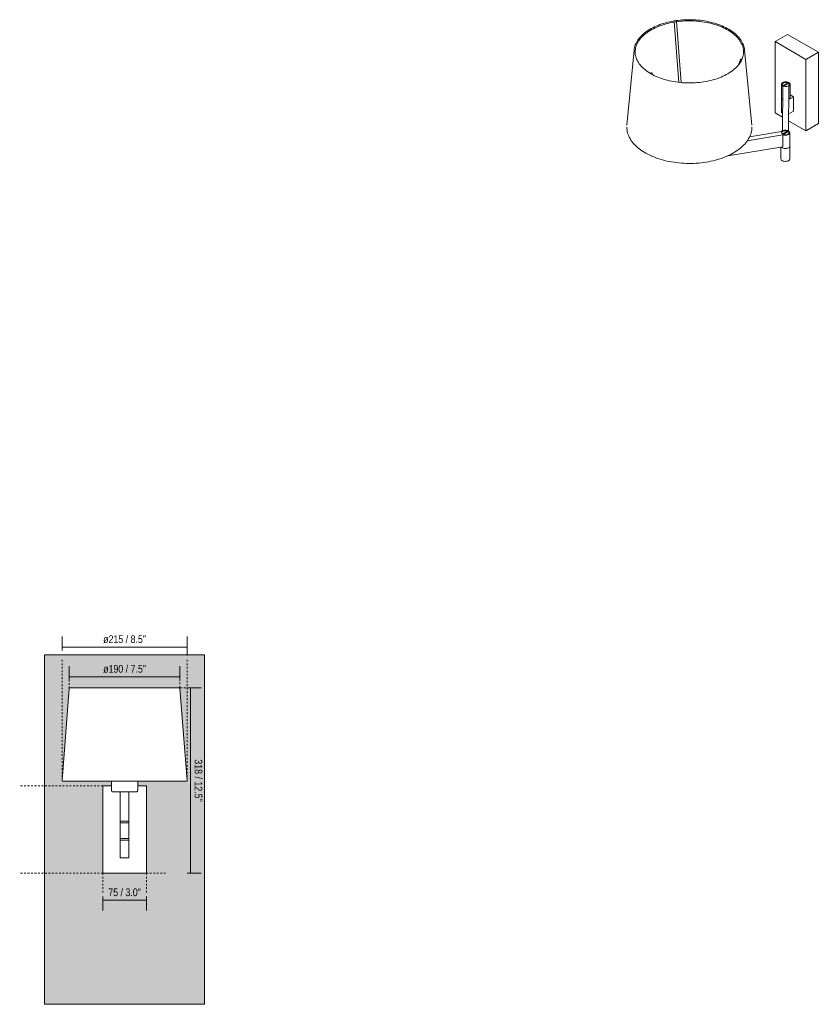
# Model space of a CAD drawing. Header units: millimetres. Extents: x -6760 to -4292, y -16 to 6739.
# Tile 1 of 3: x -6760 to -5388, y 0 to 1690. Entities that reach past the tile are written whole.
import ezdxf

# ---------------------------------------------------------------- set-up
doc = ezdxf.new("R2010")
doc.units = ezdxf.units.MM
doc.linetypes.add('Dash', pattern=[6, 3, -3])
doc.layers.add('A-ANNO-DIMS', color=7, linetype='Dash', lineweight=9, true_color=0xd2d2d2)
for name, color, linetype, lineweight in [('A-ANNO-DIMS-6', 7, 'Continuous', 9), ('A-WALL', 7, 'Continuous', 9), ('E-LITE-EQPM', 7, 'Continuous', 20)]:
    doc.layers.add(name, color=color, linetype=linetype, lineweight=lineweight)
doc.styles.add('Arial Narrow', font='ARIALN.TTF', dxfattribs={"height": 13.2})
doc.dimstyles.new('FARO_-_2_2mm_Arial_Narrow_mm_Inch_Left', dxfattribs={"dimscale": 304.8, "dimtxt": 13.509289, "dimasz": 0, "dimexe": 0.059055, "dimexo": 0.0625, "dimgap": 0.009843, "dimtad": 1, "dimdec": 0, "dimzin": 0, "dimdsep": 46, "dimtxsty": 'Arial Narrow', "dimblk1": 'NONE', "dimblk2": 'NONE', "dimsah": 1, "dimcen": 0.09, "dimadec": 0, "dimazin": 0, "dimtfac": 1, "dimtdec": 4, "dimtix": 1, "dimtmove": 0, "dimatfit": 3, "dimfxl": 0.019685, "dimfxlon": 1, "dimtvp": 1, "dimtolj": 1, "dimtzin": 0, "dimarcsym": 2})
doc.dimstyles.new('FARO_-_2_2mm_Arial_Narrow_mm_Inch_Right', dxfattribs={"dimscale": 304.8, "dimtxt": 13.509289, "dimasz": 0, "dimexe": 0.059055, "dimexo": 0.0625, "dimgap": 0.009843, "dimtad": 1, "dimdec": 0, "dimzin": 0, "dimdsep": 46, "dimtxsty": 'Arial Narrow', "dimblk1": 'NONE', "dimblk2": 'NONE', "dimsah": 1, "dimcen": 0.09, "dimadec": 0, "dimazin": 0, "dimtfac": 1, "dimtdec": 4, "dimtix": 1, "dimtmove": 0, "dimatfit": 3, "dimfxl": 0.019685, "dimfxlon": 1, "dimtvp": 1, "dimtolj": 1, "dimtzin": 0, "dimarcsym": 2})

# ---------------------------------------------------------------- blocks, each defined once
blk = doc.blocks.new('68494_68495_1 - structure-545471-Alzado_PDF')
at = {"layer": 'E-LITE-EQPM'}
for p, q in [((-6674.6, 542.4), (-6686.9, 384.3)), ((-6472.1, 384.3), (-6484.4, 542.4)), ((-6602, 375), (-6617, 375)), ((-6617, 375), (-6617, 225)), ((-6602, 383.3), (-6602, 367.5)), ((-6557, 367.5), (-6557, 383.4)), ((-6542, 375), (-6557, 375)), ((-6542, 225), (-6542, 375)), ((-6587, 364.5), (-6587, 314.5)), ((-6572, 314.5), (-6572, 364.5)), ((-6587, 339.5), (-6587, 339.5)), ((-6587, 314.5), (-6587, 311.5)), ((-6586, 314.5), (-6587, 314.5)), ((-6586.8, 311.5), (-6587, 311.5)), ((-6587, 311.5), (-6587, 284.5)), ((-6587, 311.5), (-6586.9, 311.5)), ((-6586, 311.5), (-6586.7, 311.5)), ((-6586.7, 311.5), (-6586.1, 311.5)), ((-6572, 314.5), (-6586, 314.5)), ((-6584.9, 311.5), (-6586, 311.5)), ((-6586, 311.5), (-6584.9, 311.5)), ((-6583.3, 311.5), (-6584.8, 311.5)), ((-6584.8, 311.5), (-6583.3, 311.5)), ((-6581.5, 311.5), (-6583.2, 311.5)), ((-6583.2, 311.5), (-6581.5, 311.5)), ((-6579.6, 311.5), (-6581.4, 311.5)), ((-6581.4, 311.5), (-6579.6, 311.5)), ((-6577.6, 311.5), (-6579.5, 311.5)), ((-6579.5, 311.5), (-6577.6, 311.5)), ((-6575.8, 311.5), (-6577.5, 311.5)), ((-6577.5, 311.5), (-6575.8, 311.5)), ((-6574.3, 311.5), (-6575.7, 311.5)), ((-6575.7, 311.5), (-6574.3, 311.5)), ((-6573.1, 311.5), (-6574.2, 311.5)), ((-6574.2, 311.5), (-6573, 311.5)), ((-6572.3, 311.5), (-6573, 311.5)), ((-6573, 311.5), (-6572.3, 311.5)), ((-6572.2, 311.5), (-6572, 311.5)), ((-6572, 311.5), (-6572.1, 311.5)), ((-6572, 311.5), (-6572, 314.5)), ((-6572, 284.5), (-6572, 311.5)), ((-6587, 284.5), (-6587, 281.6)), ((-6574.2, 284.5), (-6587, 284.5)), ((-6574.2, 281.6), (-6587, 281.6)), ((-6587, 281.5), (-6587, 251.5)), ((-6587, 281.5), (-6572, 281.5)), ((-6572, 284.5), (-6574.2, 284.5)), ((-6572, 281.6), (-6574.2, 281.6)), ((-6572, 281.6), (-6572, 284.5)), ((-6572, 251.5), (-6572, 281.5)), ((-6572, 251.5), (-6587, 251.5)), ((-6617, 225), (-6542, 225))]:
    blk.add_line(p, q, dxfattribs=at)
at = {"layer": 'E-LITE-EQPM', "flags": 128}
for points in [[(-6674.6, 542.4), (-6674.6, 542.4), (-6674.6, 542.5), (-6674.6, 542.5), (-6674.5, 542.5), (-6674.5, 542.6), (-6674.5, 542.6), (-6674.5, 542.7), (-6674.5, 542.7), (-6674.5, 542.7), (-6674.5, 542.8), (-6674.4, 542.8), (-6674.4, 542.8), (-6674.4, 542.9), (-6674.4, 542.9), (-6674.3, 542.9), (-6674.3, 543), (-6674.3, 543), (-6674.3, 543), (-6674.2, 543), (-6674.2, 543.1), (-6674.2, 543.1), (-6674.1, 543.1), (-6674.1, 543.1), (-6674.1, 543.2), (-6674, 543.2), (-6674, 543.2), (-6674, 543.2), (-6673.9, 543.2), (-6673.9, 543.3), (-6673.9, 543.3), (-6673.8, 543.3), (-6673.8, 543.3), (-6673.7, 543.3), (-6673.7, 543.3), (-6673.7, 543.3), (-6673.6, 543.3), (-6673.6, 543.3), (-6673.6, 543.3)], [(-6579.5, 543.3), (-6583.3, 543.3), (-6587, 543.3), (-6590.8, 543.3), (-6594.5, 543.3), (-6598.2, 543.3), (-6601.9, 543.3), (-6605.5, 543.3), (-6609.1, 543.3), (-6612.6, 543.3), (-6616.1, 543.3), (-6619.6, 543.3), (-6622.9, 543.3), (-6626.2, 543.3), (-6629.5, 543.3), (-6632.6, 543.3), (-6635.7, 543.3), (-6638.6, 543.3), (-6641.5, 543.3), (-6644.3, 543.3), (-6647, 543.3), (-6649.5, 543.3), (-6652, 543.3), (-6654.3, 543.3), (-6656.6, 543.3), (-6658.7, 543.3), (-6660.6, 543.3), (-6662.5, 543.3), (-6664.2, 543.3), (-6665.7, 543.3), (-6667.2, 543.3), (-6668.5, 543.3), (-6669.6, 543.3), (-6670.6, 543.3), (-6671.5, 543.3), (-6672.2, 543.3), (-6672.8, 543.3), (-6673.2, 543.3), (-6673.4, 543.3), (-6673.6, 543.3), (-6673.6, 543.3)], [(-6673.6, 543.3), (-6673.5, 543.3), (-6673.3, 543.3), (-6672.9, 543.3), (-6672.4, 543.3), (-6671.7, 543.3), (-6670.9, 543.3), (-6670.5, 543.3)], [(-6670.4, 543.3), (-6669.9, 543.3), (-6668.8, 543.3), (-6667.5, 543.3), (-6666.1, 543.3), (-6664.6, 543.3), (-6662.9, 543.3), (-6661.1, 543.3), (-6659.2, 543.3), (-6657.1, 543.3), (-6655, 543.3), (-6652.6, 543.3), (-6650.2, 543.3), (-6647.7, 543.3), (-6645, 543.3), (-6642.3, 543.3), (-6639.4, 543.3), (-6636.5, 543.3), (-6633.4, 543.3), (-6630.3, 543.3), (-6627.1, 543.3), (-6623.8, 543.3), (-6620.5, 543.3), (-6617.1, 543.3), (-6613.6, 543.3), (-6610.1, 543.3), (-6606.5, 543.3), (-6602.8, 543.3), (-6599.2, 543.3), (-6595.5, 543.3), (-6591.8, 543.3), (-6588, 543.3), (-6584.3, 543.3), (-6580.5, 543.3), (-6579.5, 543.3)], [(-6579.5, 543.3), (-6575.7, 543.3), (-6572, 543.3), (-6568.2, 543.3), (-6564.5, 543.3), (-6560.8, 543.3), (-6557.1, 543.3), (-6553.5, 543.3), (-6549.9, 543.3), (-6546.4, 543.3), (-6542.9, 543.3), (-6539.4, 543.3), (-6536.1, 543.3), (-6534.5, 543.3)], [(-6485.4, 543.3), (-6485.5, 543.3), (-6485.7, 543.3), (-6486.1, 543.3), (-6486.6, 543.3), (-6487.3, 543.3), (-6488.1, 543.3), (-6489.1, 543.3), (-6490.2, 543.3), (-6491.5, 543.3), (-6492.8, 543.3), (-6494.4, 543.3), (-6496.1, 543.3), (-6497.9, 543.3), (-6499.8, 543.3), (-6501.9, 543.3), (-6504, 543.3), (-6506.3, 543.3), (-6508.8, 543.3), (-6511.3, 543.3), (-6514, 543.3), (-6516.7, 543.3), (-6519.6, 543.3), (-6522.5, 543.3), (-6525.5, 543.3), (-6528.7, 543.3), (-6531.9, 543.3), (-6535.2, 543.3), (-6538.5, 543.3), (-6541.9, 543.3), (-6545.4, 543.3), (-6548.9, 543.3), (-6552.5, 543.3), (-6556.1, 543.3), (-6559.8, 543.3), (-6563.5, 543.3), (-6567.2, 543.3), (-6571, 543.3), (-6574.7, 543.3), (-6578.5, 543.3), (-6579.5, 543.3)], [(-6533.6, 543.3), (-6532.8, 543.3), (-6529.5, 543.3), (-6526.4, 543.3), (-6523.3, 543.3), (-6520.3, 543.3), (-6517.5, 543.3), (-6514.7, 543.3), (-6512, 543.3), (-6509.4, 543.3), (-6507, 543.3), (-6504.6, 543.3), (-6502.4, 543.3), (-6500.3, 543.3), (-6498.4, 543.3), (-6496.5, 543.3), (-6494.8, 543.3), (-6493.2, 543.3), (-6491.8, 543.3), (-6490.5, 543.3), (-6489.4, 543.3), (-6488.4, 543.3), (-6487.5, 543.3), (-6486.8, 543.3), (-6486.2, 543.3), (-6485.8, 543.3), (-6485.5, 543.3), (-6485.4, 543.3), (-6485.4, 543.3)], [(-6484.4, 542.4), (-6484.4, 542.4), (-6484.4, 542.5), (-6484.4, 542.5), (-6484.4, 542.5), (-6484.5, 542.6), (-6484.5, 542.6), (-6484.5, 542.7), (-6484.5, 542.7), (-6484.5, 542.7), (-6484.5, 542.8), (-6484.6, 542.8), (-6484.6, 542.8), (-6484.6, 542.9), (-6484.6, 542.9), (-6484.6, 542.9), (-6484.7, 543), (-6484.7, 543), (-6484.7, 543), (-6484.8, 543), (-6484.8, 543.1), (-6484.8, 543.1), (-6484.8, 543.1), (-6484.9, 543.1), (-6484.9, 543.2), (-6484.9, 543.2), (-6485, 543.2), (-6485, 543.2), (-6485.1, 543.2), (-6485.1, 543.3), (-6485.1, 543.3), (-6485.2, 543.3), (-6485.2, 543.3), (-6485.2, 543.3), (-6485.3, 543.3), (-6485.3, 543.3), (-6485.4, 543.3), (-6485.4, 543.3), (-6485.4, 543.3)], [(-6686.9, 384.3), (-6686.9, 384.3), (-6686.9, 384.2), (-6686.9, 384.2), (-6686.9, 384.1), (-6686.9, 384.1), (-6686.9, 384.1), (-6686.9, 384), (-6686.9, 384), (-6686.8, 383.9), (-6686.8, 383.9), (-6686.8, 383.9), (-6686.8, 383.8), (-6686.8, 383.8), (-6686.8, 383.8), (-6686.7, 383.7), (-6686.7, 383.7), (-6686.7, 383.7), (-6686.7, 383.6), (-6686.6, 383.6), (-6686.6, 383.6), (-6686.6, 383.6), (-6686.5, 383.5), (-6686.5, 383.5), (-6686.5, 383.5), (-6686.5, 383.5), (-6686.4, 383.4), (-6686.4, 383.4), (-6686.3, 383.4), (-6686.3, 383.4), (-6686.3, 383.4), (-6686.2, 383.4), (-6686.2, 383.3), (-6686.2, 383.3), (-6686.1, 383.3), (-6686.1, 383.3), (-6686, 383.3), (-6686, 383.3), (-6686, 383.3), (-6685.9, 383.3), (-6685.9, 383.3)], [(-6602, 383.3), (-6604.8, 383.3), (-6608.9, 383.3), (-6613, 383.3), (-6617, 383.3), (-6620.9, 383.3), (-6624.8, 383.3), (-6628.6, 383.3), (-6632.4, 383.3), (-6636, 383.3), (-6639.6, 383.3), (-6643, 383.3), (-6646.4, 383.3), (-6649.7, 383.3), (-6652.8, 383.3), (-6655.8, 383.3), (-6658.7, 383.3), (-6661.5, 383.3), (-6664.2, 383.3), (-6666.7, 383.3), (-6669, 383.3), (-6671.3, 383.3), (-6673.4, 383.3), (-6675.3, 383.3), (-6677.1, 383.3), (-6678.7, 383.3), (-6680.1, 383.3), (-6681.4, 383.3), (-6682.6, 383.3), (-6683.6, 383.3), (-6684.4, 383.3), (-6685, 383.3), (-6685.5, 383.3), (-6685.8, 383.3), (-6685.9, 383.3), (-6685.9, 383.3)], [(-6685.9, 383.3), (-6685.8, 383.3), (-6685.6, 383.3), (-6685.1, 383.3), (-6684.6, 383.3), (-6683.8, 383.3), (-6682.9, 383.3), (-6681.8, 383.3), (-6680.5, 383.3), (-6679.1, 383.3), (-6677.5, 383.3), (-6675.8, 383.3), (-6673.9, 383.3), (-6671.8, 383.3), (-6669.7, 383.3), (-6667.3, 383.3), (-6664.9, 383.3), (-6662.2, 383.3), (-6659.5, 383.3), (-6656.6, 383.3), (-6653.6, 383.3), (-6650.5, 383.3), (-6647.3, 383.3), (-6644, 383.3), (-6640.5, 383.3), (-6637, 383.3), (-6633.4, 383.3), (-6629.7, 383.3), (-6625.9, 383.3), (-6622, 383.3), (-6618.1, 383.3), (-6614.1, 383.3), (-6610, 383.3), (-6605.9, 383.3), (-6601.8, 383.3), (-6597.6, 383.3), (-6593.4, 383.3), (-6589.1, 383.3), (-6584.9, 383.3), (-6580.6, 383.3), (-6579.5, 383.3)], [(-6579.5, 383.3), (-6575.2, 383.3), (-6571, 383.3), (-6566.8, 383.3), (-6562.5, 383.3), (-6558.4, 383.3), (-6554.2, 383.3), (-6550.1, 383.3), (-6546, 383.3), (-6542, 383.3), (-6538.1, 383.3), (-6534.2, 383.3), (-6530.4, 383.3), (-6526.6, 383.3), (-6523, 383.3), (-6519.4, 383.3), (-6515.9, 383.3), (-6512.6, 383.3), (-6509.3, 383.3), (-6506.2, 383.3), (-6503.2, 383.3), (-6500.3, 383.3), (-6497.5, 383.3), (-6494.8, 383.3), (-6492.3, 383.3), (-6489.9, 383.3), (-6487.7, 383.3), (-6485.6, 383.3), (-6483.7, 383.3), (-6481.9, 383.3), (-6480.3, 383.3), (-6478.8, 383.3), (-6477.5, 383.3), (-6476.4, 383.3), (-6475.4, 383.3), (-6474.6, 383.3), (-6474, 383.3), (-6473.5, 383.3), (-6473.2, 383.3), (-6473.1, 383.3), (-6473.1, 383.3)], [(-6473.1, 383.3), (-6473.2, 383.3), (-6473.4, 383.3), (-6473.8, 383.3), (-6474.4, 383.3), (-6475.2, 383.3), (-6476.1, 383.3), (-6477.2, 383.3), (-6478.5, 383.3), (-6479.9, 383.3), (-6481.5, 383.3), (-6483.2, 383.3), (-6485.1, 383.3), (-6487.1, 383.3), (-6489.3, 383.3), (-6491.7, 383.3), (-6494.1, 383.3), (-6496.7, 383.3), (-6499.5, 383.3), (-6502.4, 383.3), (-6505.4, 383.3), (-6508.5, 383.3), (-6511.7, 383.3), (-6515, 383.3), (-6518.5, 383.3), (-6522, 383.3), (-6525.6, 383.3), (-6529.3, 383.3), (-6533.1, 383.3), (-6537, 383.3), (-6540.9, 383.3), (-6544.9, 383.3), (-6549, 383.3), (-6553.1, 383.3), (-6557, 383.3)], [(-6472.1, 384.3), (-6472.1, 384.3), (-6472.1, 384.2), (-6472.1, 384.2), (-6472.1, 384.1), (-6472.1, 384.1), (-6472.1, 384.1), (-6472.1, 384), (-6472.1, 384), (-6472.1, 383.9), (-6472.2, 383.9), (-6472.2, 383.9), (-6472.2, 383.8), (-6472.2, 383.8), (-6472.2, 383.8), (-6472.3, 383.7), (-6472.3, 383.7), (-6472.3, 383.7), (-6472.3, 383.6), (-6472.4, 383.6), (-6472.4, 383.6), (-6472.4, 383.6), (-6472.4, 383.5), (-6472.5, 383.5), (-6472.5, 383.5), (-6472.5, 383.5), (-6472.6, 383.4), (-6472.6, 383.4), (-6472.6, 383.4), (-6472.7, 383.4), (-6472.7, 383.4), (-6472.8, 383.4), (-6472.8, 383.3), (-6472.8, 383.3), (-6472.9, 383.3), (-6472.9, 383.3), (-6473, 383.3), (-6473, 383.3), (-6473, 383.3), (-6473.1, 383.3), (-6473.1, 383.3)], [(-6599, 364.5), (-6599.1, 364.5), (-6599.3, 364.5), (-6599.4, 364.5), (-6599.5, 364.5), (-6599.6, 364.6), (-6599.7, 364.6), (-6599.8, 364.6), (-6600, 364.6), (-6600.1, 364.7), (-6600.2, 364.7), (-6600.3, 364.8), (-6600.4, 364.8), (-6600.5, 364.9), (-6600.6, 365), (-6600.7, 365), (-6600.8, 365.1), (-6600.9, 365.2), (-6601, 365.2), (-6601.1, 365.3), (-6601.1, 365.4), (-6601.2, 365.5), (-6601.3, 365.6), (-6601.4, 365.7), (-6601.4, 365.8), (-6601.5, 365.9), (-6601.6, 366), (-6601.6, 366.1), (-6601.7, 366.2), (-6601.7, 366.3), (-6601.8, 366.4), (-6601.8, 366.5), (-6601.9, 366.6), (-6601.9, 366.7), (-6601.9, 366.8), (-6601.9, 367), (-6602, 367.1), (-6602, 367.2), (-6602, 367.3), (-6602, 367.4), (-6602, 367.5)], [(-6589, 364.5), (-6589.7, 364.5), (-6590.4, 364.5), (-6591, 364.5), (-6591.6, 364.5), (-6592.2, 364.5), (-6592.8, 364.5), (-6593.4, 364.5), (-6593.9, 364.5), (-6594.4, 364.5), (-6594.9, 364.5), (-6595.4, 364.5), (-6595.8, 364.5), (-6596.2, 364.5), (-6596.6, 364.5), (-6597, 364.5), (-6597.3, 364.5), (-6597.6, 364.5), (-6597.9, 364.5), (-6598.2, 364.5), (-6598.4, 364.5), (-6598.6, 364.5), (-6598.7, 364.5), (-6598.8, 364.5), (-6598.9, 364.5), (-6599, 364.5), (-6599, 364.5), (-6599, 364.5)], [(-6599, 364.5), (-6599, 364.5), (-6599, 364.5), (-6598.9, 364.5), (-6598.8, 364.5), (-6598.6, 364.5), (-6598.5, 364.5), (-6598.3, 364.5), (-6598, 364.5), (-6597.8, 364.5), (-6597.5, 364.5), (-6597.2, 364.5), (-6596.8, 364.5), (-6596.4, 364.5), (-6596, 364.5), (-6595.6, 364.5), (-6595.2, 364.5), (-6594.7, 364.5), (-6594.2, 364.5), (-6593.7, 364.5), (-6593.1, 364.5), (-6592.5, 364.5), (-6591.9, 364.5), (-6591.3, 364.5), (-6590.7, 364.5), (-6590, 364.5), (-6589.4, 364.5), (-6588.7, 364.5), (-6588, 364.5), (-6587.3, 364.5), (-6586.6, 364.5), (-6585.8, 364.5), (-6585.1, 364.5), (-6584.3, 364.5), (-6583.6, 364.5), (-6582.8, 364.5), (-6582, 364.5), (-6581.3, 364.5), (-6580.5, 364.5), (-6579.7, 364.5), (-6578.9, 364.5), (-6578.1, 364.5), (-6577.4, 364.5), (-6576.6, 364.5), (-6575.8, 364.5), (-6575.1, 364.5), (-6574.3, 364.5), (-6573.5, 364.5), (-6572.8, 364.5), (-6572.1, 364.5), (-6571.4, 364.5), (-6570.7, 364.5), (-6570, 364.5), (-6569.9, 364.5)], [(-6569.9, 364.5), (-6569.3, 364.5), (-6568.6, 364.5), (-6568, 364.5), (-6567.4, 364.5), (-6566.8, 364.5), (-6566.2, 364.5), (-6565.6, 364.5), (-6565.1, 364.5), (-6564.6, 364.5), (-6564.1, 364.5), (-6563.6, 364.5), (-6563.2, 364.5), (-6562.7, 364.5), (-6562.4, 364.5), (-6562, 364.5), (-6561.7, 364.5), (-6561.4, 364.5), (-6561.1, 364.5), (-6560.8, 364.5), (-6560.6, 364.5), (-6560.4, 364.5), (-6560.3, 364.5), (-6560.2, 364.5), (-6560.1, 364.5), (-6560, 364.5), (-6560, 364.5), (-6560, 364.5)], [(-6560, 364.5), (-6560, 364.5), (-6560, 364.5), (-6560.1, 364.5), (-6560.2, 364.5), (-6560.3, 364.5), (-6560.5, 364.5), (-6560.7, 364.5), (-6561, 364.5), (-6561.2, 364.5), (-6561.5, 364.5), (-6561.8, 364.5), (-6562.2, 364.5), (-6562.5, 364.5), (-6562.9, 364.5), (-6563.4, 364.5), (-6563.8, 364.5), (-6564.3, 364.5), (-6564.8, 364.5), (-6565.3, 364.5), (-6565.9, 364.5), (-6566.5, 364.5), (-6567, 364.5), (-6567.7, 364.5), (-6568.3, 364.5), (-6568.9, 364.5), (-6569.6, 364.5), (-6569.9, 364.5)], [(-6557, 367.5), (-6557, 367.3), (-6557, 367.2), (-6557, 367.1), (-6557, 367), (-6557.1, 366.9), (-6557.1, 366.8), (-6557.1, 366.6), (-6557.2, 366.5), (-6557.2, 366.4), (-6557.2, 366.3), (-6557.3, 366.2), (-6557.3, 366.1), (-6557.4, 366), (-6557.5, 365.9), (-6557.5, 365.8), (-6557.6, 365.7), (-6557.7, 365.6), (-6557.7, 365.5), (-6557.8, 365.4), (-6557.9, 365.3), (-6558, 365.3), (-6558.1, 365.2), (-6558.2, 365.1), (-6558.3, 365), (-6558.4, 365), (-6558.5, 364.9), (-6558.6, 364.8), (-6558.7, 364.8), (-6558.8, 364.7), (-6558.9, 364.7), (-6559, 364.7), (-6559.1, 364.6), (-6559.2, 364.6), (-6559.3, 364.6), (-6559.5, 364.5), (-6559.6, 364.5), (-6559.7, 364.5), (-6559.8, 364.5), (-6559.9, 364.5), (-6560, 364.5)]]:
    blk.add_lwpolyline(points, dxfattribs=at)
at = {"layer": 'E-LITE-EQPM'}
blk.add_ellipse((-6533.1, 542.8), major_axis=(-1.98, 0.28), ratio=0.232535, start_param=5.123374, end_param=5.350778, dxfattribs=at)
blk = doc.blocks.new('68494-01 - 68494-01 ARTIS Bronze_white wall lamp with articulated lamp-555418-00 Isometrico PDF')
at = {"layer": 'E-LITE-EQPM', "color": 8, "lineweight": 9, "true_color": 0x808080}
for p, q in [((-7184.9, 1686.9), (-7177.2, 1582.6)), ((-7184.9, 1686.9), (-7184.8, 1686.8)), ((-7181, 1687.4), (-7181.1, 1687.5)), ((-7173.1, 1582.2), (-7180.9, 1687.2)), ((-7164.6, 1688.2), (-7161.3, 1688.3)), ((-7142.1, 1687.4), (-7137.1, 1686.8)), ((-7135.4, 1686.6), (-7135, 1686.5)), ((-6990.4, 1664.9), (-7010.6, 1653.2)), ((-6990.4, 1664.9), (-6937.4, 1634.2)), ((-7010.6, 1653.2), (-7011.6, 1652.6)), ((-6958.6, 1622), (-7011.6, 1652.6)), ((-7011.6, 1652.6), (-7011.6, 1530.1)), ((-7253.8, 1638), (-7266.1, 1509.3)), ((-7051.6, 1509.3), (-7064, 1638)), ((-6957.5, 1622.6), (-6937.4, 1634.2)), ((-6937.4, 1634.2), (-6937.4, 1511.8)), ((-7071.1, 1622.1), (-7074.4, 1612.6)), ((-7069.7, 1620.3), (-7069.4, 1620.2)), ((-7068.4, 1622.4), (-7068.7, 1622.5)), ((-6958.6, 1622), (-6957.5, 1622.6)), ((-6958.6, 1499.5), (-6958.6, 1622)), ((-7225.9, 1598.2), (-7226.1, 1598.1)), ((-7223.2, 1596.5), (-7223.1, 1596.6)), ((-7222, 1595.8), (-7222.6, 1597.9)), ((-7000.8, 1579.1), (-7000.8, 1556.4)), ((-6998.3, 1575.9), (-6998.9, 1499.4)), ((-6998.1, 1577), (-6989.5, 1581.9)), ((-6998.1, 1577), (-6998.1, 1576.8)), ((-6989.5, 1580.9), (-6997.3, 1576.4)), ((-6988.4, 1581.3), (-6997, 1576.3)), ((-6997, 1576.3), (-6997, 1576.2)), ((-6989.5, 1580.9), (-6989.5, 1581.9)), ((-6989.1, 1580.9), (-6989.5, 1581)), ((-6988.9, 1499.3), (-6988.3, 1575.9)), ((-6988.3, 1555.5), (-6988.3, 1575.9)), ((-6985.8, 1556.4), (-6985.8, 1579.1)), ((-7000.8, 1556.3), (-7000.8, 1531.8)), ((-6988, 1553.2), (-6979.8, 1557.9)), ((-6979.8, 1557.9), (-6985.8, 1561.3)), ((-6979.8, 1557.9), (-6979.8, 1533.4)), ((-6988, 1553.3), (-6988.3, 1553.1)), ((-6988.3, 1553), (-6988, 1553.2)), ((-7011.6, 1530.1), (-6998.7, 1522.7)), ((-6988, 1528.7), (-6988.5, 1528.4)), ((-6979.8, 1533.4), (-6988, 1528.7)), ((-6988.6, 1516.8), (-6958.6, 1499.5)), ((-6937.4, 1511.8), (-6957.5, 1500.1)), ((-7059.4, 1482.5), (-6998.1, 1492.5)), ((-7000.8, 1498.1), (-7055.5, 1489.2)), ((-6998.9, 1494), (-6990.3, 1498.9)), ((-6998.9, 1494), (-6998.9, 1493.9)), ((-6998.1, 1472.1), (-6998.1, 1492.5)), ((-6989.3, 1498.3), (-6997.8, 1493.4)), ((-6997.8, 1493.4), (-6997.8, 1493.3)), ((-6990.3, 1498), (-6990.3, 1498.9)), ((-6990, 1497.9), (-6990.3, 1498.1)), ((-6986.6, 1473.3), (-6986.6, 1496.2)), ((-6957.5, 1500.1), (-6958.6, 1499.5)), ((-6998.1, 1472.1), (-7092.8, 1456.7)), ((-7001.6, 1471.5), (-7001.6, 1451.2)), ((-6986.6, 1451.2), (-6986.6, 1473.3))]:
    blk.add_line(p, q, dxfattribs=at)
for points in [[(-7253.8, 1638, 0), (-7253.5, 1640.2, 0), (-7253.1, 1642.5, 0), (-7252.5, 1644.7, 0), (-7251.7, 1646.9, 0), (-7250.8, 1649, 0), (-7249.8, 1651.2, 0), (-7248.6, 1653.3, 0), (-7247.2, 1655.4, 0), (-7245.8, 1657.4, 0), (-7244.1, 1659.4, 0), (-7242.4, 1661.4, 0), (-7240.5, 1663.3, 0), (-7238.5, 1665.2, 0), (-7236.3, 1667, 0), (-7234.1, 1668.8, 0), (-7231.7, 1670.5, 0), (-7229.2, 1672.2, 0), (-7226.6, 1673.8, 0), (-7225.9, 1674.2, 0)], [(-7064, 1638, 0), (-7064.2, 1640.2, 0), (-7064.7, 1642.5, 0), (-7065.3, 1644.7, 0), (-7066, 1646.9, 0), (-7066.9, 1649, 0), (-7068, 1651.2, 0), (-7069.2, 1653.3, 0), (-7070.5, 1655.4, 0), (-7072, 1657.4, 0), (-7073.6, 1659.4, 0), (-7075.4, 1661.4, 0), (-7077.3, 1663.3, 0), (-7079.3, 1665.2, 0), (-7081.4, 1667, 0), (-7083.7, 1668.8, 0), (-7086.1, 1670.5, 0), (-7088.6, 1672.2, 0), (-7091.2, 1673.8, 0), (-7093.9, 1675.3, 0), (-7096.7, 1676.8, 0), (-7099.6, 1678.2, 0), (-7102.6, 1679.5, 0), (-7105.7, 1680.8, 0), (-7108.9, 1682, 0), (-7112.2, 1683.1, 0), (-7115.5, 1684.2, 0), (-7118.9, 1685.1, 0), (-7122.4, 1686, 0), (-7125.9, 1686.8, 0), (-7129.5, 1687.5, 0), (-7133.1, 1688.2, 0), (-7136.8, 1688.7, 0), (-7140.5, 1689.2, 0), (-7144.2, 1689.6, 0), (-7148, 1689.9, 0), (-7151.7, 1690.1, 0), (-7155.5, 1690.2, 0), (-7159.3, 1690.2, 0), (-7163.1, 1690.2, 0), (-7166.9, 1690, 0), (-7170.6, 1689.8, 0), (-7174.4, 1689.5, 0), (-7178.1, 1689.1, 0), (-7181.8, 1688.6, 0), (-7185.4, 1688, 0), (-7189.1, 1687.4, 0), (-7192.6, 1686.6, 0), (-7196.1, 1685.8, 0), (-7199.6, 1684.9, 0), (-7203, 1683.9, 0), (-7206.3, 1682.9, 0), (-7209.5, 1681.7, 0), (-7212.7, 1680.5, 0), (-7215.8, 1679.3, 0), (-7218.8, 1677.9, 0), (-7221.7, 1676.5, 0), (-7224.5, 1675, 0), (-7225.9, 1674.2, 0)], [(-7184.8, 1686.1, 0), (-7185.1, 1686.1, 0), (-7188.6, 1685.4, 0), (-7192.1, 1684.7, 0), (-7195.6, 1683.9, 0), (-7199, 1683, 0), (-7202.3, 1682, 0), (-7205.6, 1681, 0), (-7208.8, 1679.9, 0), (-7211.9, 1678.7, 0), (-7214.9, 1677.4, 0), (-7217.9, 1676.1, 0), (-7220.7, 1674.7, 0), (-7223.5, 1673.3, 0), (-7224.9, 1672.5, 0)], [(-7184.8, 1686.8, 0), (-7184.6, 1686.6, 0), (-7184.3, 1686.5, 0), (-7183.9, 1686.4, 0), (-7183.4, 1686.4, 0), (-7182.9, 1686.4, 0), (-7182.4, 1686.4, 0), (-7181.9, 1686.5, 0), (-7181.5, 1686.7, 0), (-7181.2, 1686.8, 0), (-7181, 1687, 0), (-7180.9, 1687.2, 0), (-7181, 1687.4, 0)], [(-7092.9, 1597.4, 0), (-7090.3, 1598.9, 0), (-7087.8, 1600.5, 0), (-7085.5, 1602.2, 0), (-7083.2, 1603.9, 0), (-7081.1, 1605.7, 0), (-7079.1, 1607.5, 0), (-7077.3, 1609.3, 0), (-7075.6, 1611.2, 0), (-7074, 1613.1, 0), (-7072.5, 1615.1, 0), (-7071.2, 1617.1, 0), (-7070, 1619.1, 0), (-7069, 1621.1, 0), (-7068.1, 1623.1, 0), (-7067.4, 1625.2, 0), (-7066.8, 1627.3, 0), (-7066.3, 1629.4, 0), (-7066, 1631.5, 0), (-7065.8, 1633.6, 0), (-7065.8, 1635.7, 0), (-7065.9, 1637.8, 0), (-7066.2, 1639.9, 0), (-7066.6, 1642, 0), (-7067.2, 1644.1, 0), (-7067.9, 1646.1, 0), (-7068.7, 1648.2, 0), (-7069.7, 1650.2, 0), (-7070.9, 1652.2, 0), (-7072.2, 1654.2, 0), (-7073.6, 1656.2, 0), (-7075.1, 1658.1, 0), (-7076.8, 1660, 0), (-7078.6, 1661.9, 0), (-7080.6, 1663.7, 0), (-7082.7, 1665.5, 0), (-7084.9, 1667.2, 0), (-7087.2, 1668.9, 0), (-7089.6, 1670.5, 0), (-7092.2, 1672, 0), (-7094.8, 1673.5, 0), (-7097.6, 1675, 0), (-7100.4, 1676.4, 0), (-7103.4, 1677.7, 0), (-7106.4, 1678.9, 0), (-7109.5, 1680.1, 0), (-7112.8, 1681.2, 0), (-7116, 1682.2, 0), (-7119.4, 1683.2, 0), (-7122.8, 1684.1, 0), (-7126.3, 1684.8, 0), (-7129.8, 1685.6, 0), (-7133.4, 1686.2, 0), (-7137, 1686.7, 0), (-7140.7, 1687.2, 0), (-7144.3, 1687.6, 0), (-7148, 1687.9, 0), (-7151.8, 1688.1, 0), (-7155.5, 1688.2, 0), (-7159.2, 1688.2, 0), (-7163, 1688.2, 0), (-7166.7, 1688, 0), (-7170.4, 1687.8, 0), (-7174.1, 1687.5, 0), (-7177.8, 1687.1, 0), (-7180.9, 1686.7, 0)], [(-7092.9, 1597.4, 0), (-7095.5, 1595.9, 0), (-7098.3, 1594.5, 0), (-7101.2, 1593.1, 0), (-7104.2, 1591.8, 0), (-7107.3, 1590.6, 0), (-7110.4, 1589.4, 0), (-7113.6, 1588.3, 0), (-7116.9, 1587.3, 0), (-7120.3, 1586.4, 0), (-7123.7, 1585.6, 0), (-7127.2, 1584.8, 0), (-7130.8, 1584.1, 0), (-7134.4, 1583.5, 0), (-7138, 1583, 0), (-7141.6, 1582.5, 0), (-7145.3, 1582.2, 0), (-7149, 1581.9, 0), (-7152.8, 1581.7, 0), (-7156.5, 1581.6, 0), (-7160.2, 1581.6, 0), (-7164, 1581.7, 0), (-7167.7, 1581.8, 0), (-7171.4, 1582.1, 0), (-7175.1, 1582.4, 0), (-7178.8, 1582.8, 0), (-7182.4, 1583.3, 0), (-7186, 1583.9, 0), (-7189.6, 1584.6, 0), (-7193.1, 1585.3, 0), (-7196.5, 1586.2, 0), (-7199.9, 1587.1, 0), (-7203.2, 1588.1, 0), (-7206.5, 1589.1, 0), (-7209.7, 1590.3, 0), (-7212.7, 1591.5, 0), (-7215.8, 1592.7, 0), (-7218.7, 1594.1, 0), (-7221.5, 1595.5, 0), (-7224.2, 1597, 0), (-7226.8, 1598.5, 0), (-7229.3, 1600.1, 0), (-7231.7, 1601.7, 0), (-7233.9, 1603.4, 0), (-7236.1, 1605.2, 0), (-7238.1, 1607, 0), (-7240, 1608.8, 0), (-7241.7, 1610.7, 0), (-7243.4, 1612.6, 0), (-7244.9, 1614.5, 0), (-7246.2, 1616.5, 0), (-7247.4, 1618.5, 0), (-7248.5, 1620.5, 0), (-7249.4, 1622.6, 0), (-7250.2, 1624.7, 0), (-7250.8, 1626.7, 0), (-7251.3, 1628.8, 0), (-7251.7, 1630.9, 0), (-7251.9, 1633, 0), (-7252, 1635.1, 0), (-7251.9, 1637.2, 0), (-7251.6, 1639.3, 0), (-7251.3, 1641.4, 0), (-7250.7, 1643.5, 0), (-7250.1, 1645.6, 0), (-7249.3, 1647.6, 0), (-7248.3, 1649.7, 0), (-7247.2, 1651.7, 0), (-7246, 1653.7, 0), (-7244.6, 1655.7, 0), (-7243.1, 1657.6, 0), (-7241.4, 1659.5, 0), (-7239.6, 1661.4, 0), (-7237.7, 1663.2, 0), (-7235.7, 1665, 0), (-7233.5, 1666.7, 0), (-7231.2, 1668.4, 0), (-7228.8, 1670, 0), (-7226.3, 1671.6, 0), (-7224.9, 1672.5, 0)], [(-7068.7, 1622.5, 0), (-7069.2, 1622.7, 0), (-7069.7, 1622.7, 0), (-7070.2, 1622.7, 0), (-7070.6, 1622.6, 0), (-7070.9, 1622.4, 0), (-7071.1, 1622.1, 0), (-7071.1, 1621.8, 0), (-7071.1, 1621.5, 0), (-7070.9, 1621.1, 0), (-7070.6, 1620.8, 0), (-7070.2, 1620.5, 0), (-7069.7, 1620.3, 0)], [(-7223.1, 1596.6, 0), (-7222.8, 1596.9, 0), (-7222.6, 1597.3, 0), (-7222.6, 1597.7, 0), (-7222.6, 1598, 0), (-7222.8, 1598.4, 0), (-7223.2, 1598.6, 0), (-7223.6, 1598.8, 0), (-7224, 1598.9, 0), (-7224.6, 1598.8, 0), (-7225.1, 1598.7, 0), (-7225.5, 1598.5, 0), (-7225.9, 1598.2, 0)], [(-6998.6, 1582.2, 0), (-6999.6, 1581.4, 0), (-7000.4, 1580.5, 0), (-7000.7, 1579.5, 0), (-7000.7, 1578.5, 0), (-7000.2, 1577.5, 0), (-6999.4, 1576.7, 0), (-6998.3, 1575.9, 0)], [(-6988.8, 1576.5, 0), (-6990.1, 1576, 0), (-6991.6, 1575.6, 0), (-6993.3, 1575.5, 0), (-6994.9, 1575.6, 0), (-6996.4, 1576, 0), (-6997.7, 1576.5, 0), (-6998.7, 1577.3, 0), (-6999.3, 1578.2, 0), (-6999.6, 1579.1, 0), (-6999.3, 1580.1, 0), (-6998.7, 1580.9, 0), (-6997.7, 1581.7, 0)], [(-6989.5, 1581.9, 0), (-6990.8, 1582.3, 0), (-6992.2, 1582.6, 0), (-6993.6, 1582.6, 0), (-6995.1, 1582.5, 0), (-6996.4, 1582.1, 0), (-6997.6, 1581.6, 0), (-6998.5, 1580.9, 0), (-6999.1, 1580.2, 0), (-6999.3, 1579.3, 0), (-6999.3, 1578.5, 0), (-6998.8, 1577.7, 0), (-6998.1, 1577, 0)], [(-6988, 1576.1, 0), (-6986.8, 1577, 0), (-6986, 1578, 0), (-6985.8, 1579.1, 0), (-6986, 1580.2, 0), (-6986.8, 1581.3, 0), (-6988, 1582.2, 0), (-6989.5, 1582.9, 0), (-6991.3, 1583.3, 0), (-6993.3, 1583.4, 0), (-6995.2, 1583.3, 0), (-6997, 1582.9, 0), (-6998.6, 1582.2, 0)], [(-6997.7, 1581.7, 0), (-6996.4, 1582.3, 0), (-6994.9, 1582.6, 0), (-6993.3, 1582.8, 0), (-6991.6, 1582.6, 0), (-6990.1, 1582.3, 0), (-6988.8, 1581.7, 0), (-6987.8, 1580.9, 0), (-6987.2, 1580.1, 0), (-6987, 1579.1, 0), (-6987.2, 1578.2, 0), (-6987.8, 1577.3, 0), (-6988.8, 1576.5, 0)], [(-6997, 1576.3, 0), (-6995.7, 1575.9, 0), (-6994.3, 1575.7, 0), (-6992.9, 1575.6, 0), (-6991.4, 1575.8, 0), (-6990.1, 1576.1, 0), (-6988.9, 1576.6, 0), (-6988, 1577.3, 0), (-6987.4, 1578.1, 0), (-6987.2, 1578.9, 0), (-6987.3, 1579.7, 0), (-6987.7, 1580.6, 0), (-6988.4, 1581.3, 0)], [(-6988.3, 1575.9, 0), (-6988.1, 1576, 0), (-6988, 1576.1, 0)], [(-6998.5, 1553.3, 0), (-6998.6, 1553.3, 0), (-6999.7, 1554.2, 0), (-7000.5, 1555.3, 0), (-7000.8, 1556.4, 0)], [(-7000.8, 1556.4, 0), (-7000.8, 1556.3, 0), (-7000.5, 1555.1, 0), (-6999.7, 1554.1, 0), (-6998.6, 1553.2, 0), (-6998.5, 1553.1, 0)], [(-6985.8, 1556.4, 0), (-6986, 1555.3, 0), (-6986.8, 1554.2, 0), (-6988, 1553.3, 0)], [(-6998.7, 1528.8, 0), (-6999.7, 1529.6, 0), (-7000.5, 1530.6, 0), (-7000.8, 1531.8, 0)], [(-7266.3, 1505.8, 0), (-7266.2, 1503.3, 0), (-7265.9, 1500.7, 0), (-7265.5, 1498.2, 0), (-7264.9, 1495.7, 0), (-7264.1, 1493.2, 0), (-7263.1, 1490.8, 0), (-7262, 1488.4, 0), (-7260.7, 1486, 0), (-7259.2, 1483.6, 0), (-7257.6, 1481.3, 0), (-7255.8, 1479, 0), (-7253.9, 1476.8, 0), (-7251.8, 1474.6, 0), (-7249.6, 1472.4, 0), (-7247.2, 1470.3, 0), (-7244.7, 1468.3, 0), (-7242.1, 1466.4, 0), (-7239.3, 1464.5, 0), (-7236.4, 1462.6, 0), (-7233.4, 1460.9, 0), (-7230.2, 1459.2, 0), (-7227, 1457.6, 0), (-7223.6, 1456, 0), (-7220.1, 1454.6, 0), (-7216.5, 1453.2, 0), (-7212.9, 1451.9, 0), (-7209.1, 1450.7, 0), (-7205.3, 1449.6, 0), (-7201.4, 1448.6, 0), (-7197.5, 1447.6, 0), (-7193.4, 1446.8, 0), (-7189.4, 1446, 0), (-7185.2, 1445.4, 0), (-7181.1, 1444.8, 0), (-7176.9, 1444.3, 0), (-7172.6, 1444, 0), (-7168.4, 1443.7, 0), (-7164.1, 1443.5, 0), (-7159.8, 1443.5, 0), (-7155.5, 1443.5, 0), (-7151.3, 1443.6, 0), (-7147, 1443.8, 0), (-7142.8, 1444.2, 0), (-7138.5, 1444.6, 0), (-7134.4, 1445.1, 0), (-7130.2, 1445.7, 0), (-7126.1, 1446.4, 0), (-7122.1, 1447.2, 0), (-7118.1, 1448.1, 0), (-7114.1, 1449.1, 0), (-7110.3, 1450.2, 0), (-7106.5, 1451.4, 0), (-7102.8, 1452.6, 0), (-7099.2, 1454, 0), (-7095.7, 1455.4, 0), (-7092.3, 1456.9, 0), (-7089, 1458.5, 0), (-7085.8, 1460.1, 0), (-7083.1, 1461.6, 0)], [(-7051.5, 1505.8, 0), (-7051.6, 1503.3, 0), (-7051.8, 1500.7, 0), (-7052.3, 1498.2, 0), (-7052.9, 1495.7, 0), (-7053.7, 1493.2, 0), (-7054.6, 1490.8, 0), (-7055.8, 1488.4, 0), (-7057.1, 1486, 0), (-7058.5, 1483.6, 0), (-7060.1, 1481.3, 0), (-7061.9, 1479, 0), (-7063.8, 1476.8, 0), (-7065.9, 1474.6, 0), (-7068.1, 1472.4, 0), (-7070.5, 1470.3, 0), (-7073, 1468.3, 0), (-7075.7, 1466.4, 0), (-7078.5, 1464.5, 0), (-7081.4, 1462.6, 0), (-7083.1, 1461.6, 0)], [(-6999.4, 1499.2, 0), (-7000.2, 1498.7, 0), (-7000.8, 1498.1, 0)], [(-6989.6, 1493.6, 0), (-6990.9, 1493, 0), (-6992.5, 1492.6, 0), (-6994.1, 1492.5, 0), (-6995.7, 1492.6, 0), (-6997.2, 1493, 0), (-6998.5, 1493.6, 0), (-6999.5, 1494.3, 0), (-7000.2, 1495.2, 0), (-7000.4, 1496.2, 0), (-7000.2, 1497.1, 0), (-6999.5, 1498, 0), (-6998.5, 1498.7, 0)], [(-6990.3, 1498.9, 0), (-6991.6, 1499.4, 0), (-6993, 1499.6, 0), (-6994.5, 1499.7, 0), (-6995.9, 1499.5, 0), (-6997.3, 1499.2, 0), (-6998.4, 1498.6, 0), (-6999.3, 1498, 0), (-6999.9, 1497.2, 0), (-7000.2, 1496.4, 0), (-7000.1, 1495.5, 0), (-6999.7, 1494.7, 0), (-6998.9, 1494, 0)], [(-6988.8, 1493.1, 0), (-6987.6, 1494, 0), (-6986.8, 1495, 0), (-6986.6, 1496.2, 0), (-6986.8, 1497.3, 0), (-6987.6, 1498.3, 0), (-6988.8, 1499.2, 0), (-6990.3, 1499.9, 0), (-6992.2, 1500.3, 0), (-6994.1, 1500.5, 0), (-6996, 1500.3, 0), (-6997.8, 1499.9, 0), (-6999.4, 1499.2, 0)], [(-6998.5, 1498.7, 0), (-6997.2, 1499.3, 0), (-6995.7, 1499.7, 0), (-6994.1, 1499.8, 0), (-6992.5, 1499.7, 0), (-6990.9, 1499.3, 0), (-6989.6, 1498.7, 0), (-6988.6, 1498, 0), (-6988, 1497.1, 0), (-6987.8, 1496.2, 0), (-6988, 1495.2, 0), (-6988.6, 1494.3, 0), (-6989.6, 1493.6, 0)], [(-6998.1, 1492.5, 0), (-6996.6, 1492.1, 0), (-6995, 1491.9, 0), (-6993.3, 1491.9, 0), (-6991.6, 1492.1, 0), (-6990.1, 1492.5, 0), (-6988.8, 1493.1, 0)], [(-6997.8, 1493.4, 0), (-6996.6, 1492.9, 0), (-6995.2, 1492.7, 0), (-6993.7, 1492.6, 0), (-6992.3, 1492.8, 0), (-6990.9, 1493.1, 0), (-6989.8, 1493.7, 0), (-6988.9, 1494.3, 0), (-6988.3, 1495.1, 0), (-6988, 1495.9, 0), (-6988.1, 1496.8, 0), (-6988.5, 1497.6, 0), (-6989.3, 1498.3, 0)], [(-6988.8, 1470.2, 0), (-6990.3, 1469.5, 0), (-6992.2, 1469.1, 0), (-6994.1, 1469, 0), (-6996, 1469.1, 0), (-6997.8, 1469.5, 0), (-6999.4, 1470.2, 0), (-7000.6, 1471.1, 0), (-7001, 1471.6, 0)], [(-7001, 1471.6, 0), (-7000.6, 1471.1, 0), (-6999.4, 1470.2, 0), (-6997.8, 1469.5, 0), (-6996, 1469.1, 0), (-6994.1, 1469, 0), (-6992.2, 1469.1, 0), (-6990.3, 1469.5, 0), (-6988.8, 1470.2, 0)], [(-6986.6, 1473.3, 0), (-6986.8, 1472.2, 0), (-6987.6, 1471.1, 0), (-6988.8, 1470.2, 0)], [(-6988.8, 1470.2, 0), (-6987.6, 1471.1, 0), (-6986.8, 1472.2, 0), (-6986.6, 1473.3, 0)], [(-6988.8, 1448.2, 0), (-6990.3, 1447.5, 0), (-6992.2, 1447.1, 0), (-6994.1, 1446.9, 0), (-6996, 1447.1, 0), (-6997.8, 1447.5, 0), (-6999.4, 1448.2, 0), (-7000.6, 1449.1, 0), (-7001.3, 1450.1, 0), (-7001.6, 1451.2, 0)], [(-6986.6, 1451.5, 0), (-6986.6, 1450.9, 0), (-6987, 1449.9, 0), (-6987.7, 1449, 0), (-6988.8, 1448.2, 0)]]:
    blk.add_polyline3d(points, dxfattribs=at)
blk = doc.blocks.new('DIMBLOCK1-Alzado_PDF')
at = {"layer": 'A-ANNO-DIMS-6', "color": 251, "true_color": 0x5b5b5b, "transparency": 16777216}
for p, q in [((-6686.9, 607.3), (-6686.9, 631.3)), ((-6472.1, 599), (-6472.1, 631.3)), ((-6686.9, 613.3), (-6472.1, 613.3)), ((-6686.9, 613.3), (-6686.9, 607.3)), ((-6472.1, 613.3), (-6472.1, 599))]:
    blk.add_line(p, q, dxfattribs=at)
at = {"layer": 'A-ANNO-DIMS-6', "color": 0, "transparency": 16777216, "insert": (-6616.3, 633.4), "char_height": 13.2, "width": 88.261, "attachment_point": 1, "line_spacing_factor": 0.974696, "style": 'Arial Narrow'}
blk.add_mtext('ø215 / 8.5"', dxfattribs=at)
blk = doc.blocks.new('_None')
blk = doc.blocks.new('DIMBLOCK2-Alzado_PDF')
at = {"layer": 'A-ANNO-DIMS-6', "color": 251, "true_color": 0x5b5b5b, "transparency": 16777216}
for p, q in [((-6466.1, 543.3), (-6472.1, 543.3)), ((-6466.3, 543.3), (-6448.1, 543.3)), ((-6466.1, 543.3), (-6466.1, 225)), ((-6472.1, 225), (-6448.1, 225)), ((-6466.1, 225), (-6472.1, 225))]:
    blk.add_line(p, q, dxfattribs=at)
at = {"layer": 'A-ANNO-DIMS-6', "color": 0, "transparency": 16777216, "insert": (-6446, 420.5), "char_height": 13.2, "width": 87.231, "attachment_point": 1, "rotation": 270, "line_spacing_factor": 0.974696, "style": 'Arial Narrow'}
blk.add_mtext('318 / 12.5"', dxfattribs=at)
blk = doc.blocks.new('DIMBLOCK3-Alzado_PDF')
at = {"layer": 'A-ANNO-DIMS-6', "color": 251, "true_color": 0x5b5b5b, "transparency": 16777216}
for p, q in [((-6674.6, 562.3), (-6674.6, 580.4)), ((-6484.4, 562.3), (-6484.4, 580.4)), ((-6674.6, 562.4), (-6484.4, 562.4)), ((-6674.6, 562.4), (-6674.6, 556.4)), ((-6484.4, 562.4), (-6484.4, 556.4))]:
    blk.add_line(p, q, dxfattribs=at)
at = {"layer": 'A-ANNO-DIMS-6', "color": 0, "transparency": 16777216, "insert": (-6616.3, 582.5), "char_height": 13.2, "width": 88.261, "attachment_point": 1, "line_spacing_factor": 0.974696, "style": 'Arial Narrow'}
blk.add_mtext('ø190 / 7.5"', dxfattribs=at)
blk = doc.blocks.new('DIMBLOCK4-Alzado_PDF')
at = {"layer": 'A-ANNO-DIMS-6', "color": 251, "true_color": 0x5b5b5b, "transparency": 16777216}
for p, q in [((-6617, 184.8), (-6617, 160.8)), ((-6617, 178.8), (-6617, 184.8)), ((-6617, 178.8), (-6542, 178.8)), ((-6542, 184.8), (-6542, 160.8)), ((-6542, 178.8), (-6542, 184.8))]:
    blk.add_line(p, q, dxfattribs=at)
at = {"layer": 'A-ANNO-DIMS-6', "color": 0, "transparency": 16777216, "insert": (-6607.5, 198.9), "char_height": 13.2, "width": 67.16, "attachment_point": 1, "line_spacing_factor": 0.974696, "style": 'Arial Narrow'}
blk.add_mtext('75 / 3.0"', dxfattribs=at)

msp = doc.modelspace()

# ---------------------------------------------------------------- hatches: boundary and pattern name
at = {"layer": 'A-WALL', "true_color": 0xf7f7f7}
h = msp.add_hatch(color=7, dxfattribs=at)
h.paths.add_polyline_path([(-6580, 0), (-6442, 0), (-6442, 600), (-6717, 600), (-6717, 0)])
h.paths.add_polyline_path([(-6617, 225), (-6617, 375), (-6602, 375), (-6602, 383.3), (-6685.6, 383.3), (-6686.4, 383.5), (-6686.9, 384.3), (-6678.1, 496.2), (-6674.6, 542.4), (-6673.9, 543.2), (-6672.3, 543.3), (-6668.8, 543.3), (-6663.6, 543.3), (-6658.6, 543.3), (-6654.5, 543.3), (-6639.2, 543.3), (-6607.8, 543.3), (-6596.8, 543.2), (-6579.5, 543.3), (-6554.8, 543.3), (-6547, 543.3), (-6534.1, 543.3), (-6533, 543.3), (-6519.5, 543.3), (-6510.4, 543.3), (-6504.5, 543.3), (-6493.3, 543.3), (-6488.5, 543.3), (-6487.3, 543.3), (-6485.6, 543.3), (-6485, 543.2), (-6484.4, 542.4), (-6475.8, 431), (-6472.1, 384.3), (-6472.7, 383.4), (-6473.7, 383.3), (-6476.3, 383.3), (-6477.3, 383.3), (-6557, 383.3), (-6557, 375), (-6542, 375), (-6542, 225), (-6580, 225)])

# ---------------------------------------------------------------- linework, layer by layer
at = {"layer": 'A-ANNO-DIMS'}
for p, q in [((-6686.9, 384.3), (-6686.9, 594.3)), ((-6472.1, 384.3), (-6472.1, 594.3)), ((-6674.6, 542.4), (-6674.6, 567.4)), ((-6484.4, 543.3), (-6484.4, 567.4)), ((-6456.6, 543.3), (-6484.4, 543.3)), ((-6617, 375), (-6759.6, 375)), ((-6617, 225), (-6759.6, 225)), ((-6617, 225), (-6617, 190)), ((-6542, 225), (-6508.9, 225)), ((-6542, 225), (-6542, 190))]:
    msp.add_line(p, q, dxfattribs=at)
at = {"layer": 'A-WALL', "color": 253, "true_color": 0xaaaaaa}
for p, q in [((-6442, 600), (-6717, 600)), ((-6717, 600), (-6717, 0)), ((-6442, 0), (-6442, 600)), ((-6717, 0), (-6442, 0))]:
    msp.add_line(p, q, dxfattribs=at)

# ---------------------------------------------------------------- block references
at = {"layer": 'E-LITE-EQPM', "color": 8, "lineweight": 9, "true_color": 0x808080}
msp.add_blockref('68494-01 - 68494-01 ARTIS Bronze_white wall lamp with articulated lamp-555418-00 Isometrico PDF', (1549.3, 0), dxfattribs=at)
at = {"layer": 'E-LITE-EQPM'}
msp.add_blockref('68494_68495_1 - structure-545471-Alzado_PDF', (0, 0), dxfattribs=at)

# ---------------------------------------------------------------- dimensions: what is measured, and where the dimension line sits
at = {"layer": 'A-ANNO-DIMS', "color": 251, "linetype": 'Continuous', "true_color": 0x5b5b5b}
for base, p1, p2, override, picture, middle in [((-6472.1, 613.3), (-6686.9, 607.3), (-6472.1, 599), {"dimpost": '<>', "dimfxl": 214.998305}, 'DIMBLOCK1-Alzado_PDF', (-6579.5, 624.8)), ((-6484.4, 562.4), (-6674.6, 556.4), (-6484.4, 556.4), {"dimpost": '<>', "dimfxl": 190.129676}, 'DIMBLOCK3-Alzado_PDF', (-6579.5, 574))]:
    dim = msp.add_linear_dim(base=base, p1=p1, p2=p2, text='ø<>', dimstyle='FARO_-_2_2mm_Arial_Narrow_mm_Inch_Left', override=override, dxfattribs=at)
    dim.commit()
    dim.dimension.update_dxf_attribs({"geometry": picture, "text_midpoint": middle})
dim = msp.add_linear_dim(base=(-6466.1, 225), p1=(-6472.1, 543.3), p2=(-6472.1, 225), angle=90, dimstyle='FARO_-_2_2mm_Arial_Narrow_mm_Inch_Right', override={"dimtad": 4, "dimpost": '<>', "dimfxl": 318.305872}, dxfattribs=at)
dim.commit()
dim.dimension.update_dxf_attribs({"geometry": 'DIMBLOCK2-Alzado_PDF', "text_midpoint": (-6454.5, 384.2)})
dim = msp.add_linear_dim(base=(-6542, 178.8), p1=(-6617, 184.8), p2=(-6542, 184.8), dimstyle='FARO_-_2_2mm_Arial_Narrow_mm_Inch_Left', override={"dimpost": '<>', "dimfxl": 75}, dxfattribs=at)
dim.commit()
dim.dimension.update_dxf_attribs({"geometry": 'DIMBLOCK4-Alzado_PDF', "text_midpoint": (-6579.5, 190.4)})

doc.saveas('drawing.dxf')
